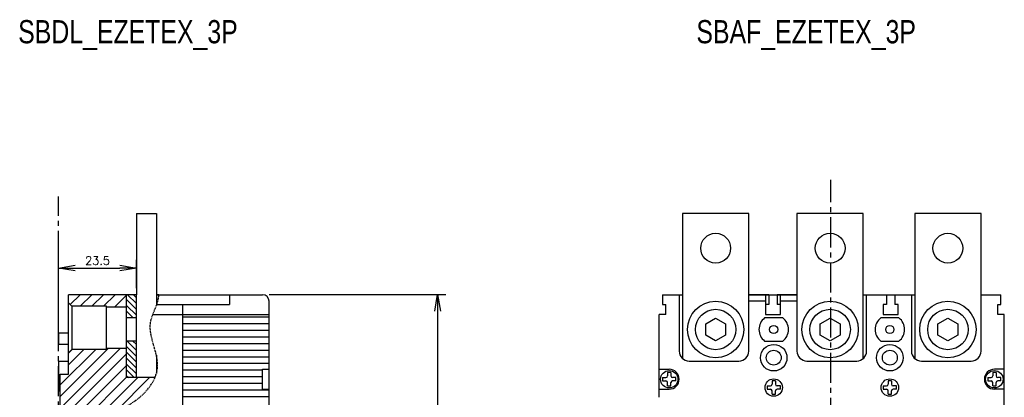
# Model space of a CAD drawing. Extents: x -741 to 1164, y -3289 to 616.
# Tile 8 of 65: x -277 to 20, y -3085 to -2972. Entities that reach past the tile are written whole.
import ezdxf

# ---------------------------------------------------------------- set-up
doc = ezdxf.new("R2010")
doc.units = 0
doc.header["$LTSCALE"] = 1.21
doc.header["$MEASUREMENT"] = 0
doc.linetypes.add('AXES2', pattern=[1.125, 0.75, -0.125, 0.125, -0.125])
doc.linetypes.add('CACHE', pattern=[0.375, 0.25, -0.125])
doc.layers.get('0').update_dxf_attribs({"linetype": 'CONTINUOUS'})
doc.layers.get('Defpoints').update_dxf_attribs({"linetype": 'CONTINUOUS'})
for name, color, linetype in [('AXE', 80, 'AXES2'), ('COTATION1', 50, 'CONTINUOUS'), ('HACHURES1', 130, 'CONTINUOUS'), ('POINTILLE_MOYEN', 141, 'CACHE')]:
    doc.layers.add(name, color=color, linetype=linetype)
doc.styles.add('ROMANS', font='romans.shx')
doc.styles.get("Standard").update_dxf_attribs({"font": 'txt', "width": 0.8})
doc.dimstyles.new('SC_DEFAUT', dxfattribs={"dimscale": 0, "dimtxt": 2.5, "dimasz": 5, "dimexe": 2.5, "dimexo": 2, "dimgap": 1, "dimtad": 1, "dimdec": 4, "dimzin": 12, "dimdsep": 46, "dimtxsty": 'ROMANS', "dimblk1": 'OPEN', "dimblk2": 'OPEN', "dimsah": 1, "dimcen": 0, "dimadec": 0, "dimazin": 0, "dimtfac": 1, "dimtdec": 4, "dimtofl": 0, "dimtmove": 0, "dimatfit": 3, "dimldrblk": 'OPEN', "dimfxl": 0, "dimtolj": 1, "dimtzin": 12, "dimarcsym": 0})

# ---------------------------------------------------------------- blocks, each defined once
blk = doc.blocks.new('_OPEN')
at = {"color": 0, "linetype": 'ByBlock'}
for p, q in [((-1, 0.167), (0, 0)), ((0, 0), (-1, -0.167)), ((0, 0), (-1, 0))]:
    blk.add_line(p, q, dxfattribs=at)
blk = doc.blocks.new('*D21')
at = {"layer": 'COTATION1', "color": 0, "lineweight": -2}
for p, q in [((-265.02, -3063.99), (-265.02, -3043.97)), ((-241.52, -3052.49), (-241.52, -3043.97)), ((-260.02, -3046.47), (-246.52, -3046.47))]:
    blk.add_line(p, q, dxfattribs=at)
at = {"layer": 'Defpoints', "color": 0}
for p in [(-241.52, -3046.47), (-241.52, -3054.49), (-265.02, -3065.99)]:
    blk.add_point(p, dxfattribs=at)
at = {"layer": 'COTATION1', "color": 0, "lineweight": -2, "xscale": 5, "yscale": 5, "zscale": 5, "rotation": 180}
blk.add_blockref('_OPEN', (-265.02, -3046.47), dxfattribs=at)
at = {"layer": 'COTATION1', "color": 0, "lineweight": -2, "xscale": 5, "yscale": 5, "zscale": 5}
blk.add_blockref('_OPEN', (-241.52, -3046.47), dxfattribs=at)
at = {"layer": 'COTATION1', "color": 0, "insert": (-253.27, -3044.22), "char_height": 2.5, "attachment_point": 5, "style": 'ROMANS'}
blk.add_mtext('\\A1;23.5', dxfattribs=at)
blk = doc.blocks.new('*D82')
at = {"layer": 'COTATION1', "color": 0, "lineweight": -2}
for p, q in [((-201.52, -3054.49), (-148.27, -3054.49)), ((-150.77, -3059.49), (-150.77, -3131.49)), ((-201.52, -3136.49), (-148.27, -3136.49))]:
    blk.add_line(p, q, dxfattribs=at)
at = {"layer": 'Defpoints', "color": 0}
for p in [(-203.52, -3054.49), (-203.52, -3136.49), (-150.77, -3136.49)]:
    blk.add_point(p, dxfattribs=at)
at = {"layer": 'COTATION1', "color": 0, "lineweight": -2, "xscale": 5, "yscale": 5, "zscale": 5}
for p, rotation in [((-150.77, -3054.49), 90), ((-150.77, -3136.49), 270)]:
    blk.add_blockref('_OPEN', p, dxfattribs=dict(at, rotation=rotation))
at = {"layer": 'COTATION1', "color": 0, "insert": (-153.02, -3095.49), "char_height": 2.5, "attachment_point": 5, "rotation": 90, "style": 'ROMANS'}
blk.add_mtext('\\A1;82', dxfattribs=at)

msp = doc.modelspace()

# ---------------------------------------------------------------- hatches: boundary and pattern name
at = {"layer": 'HACHURES1'}
h = msp.add_hatch(dxfattribs=at)
h.set_pattern_fill('ANSI31', color=256, scale=20, style=0)
h.set_pattern_definition([(45, (-115.764, -1437.4063), (-1.767767, 1.767767), [])])
h.paths.add_polyline_path([(-262.02235, -3054.49265), (-262.02235, -3056.99265), (-261.02235, -3057.99265), (-250.52235, -3057.99265), (-250.52235, -3058.26268), (-244.52235, -3058.26268), (-244.52235, -3054.49265)])
edge = h.paths.add_edge_path()
edge.add_line((-250.52235, -3070.99265), (-261.02235, -3070.99265))
edge.add_line((-261.02235, -3070.99265), (-262.02235, -3071.99265))
edge.add_line((-262.02235, -3071.99265), (-262.02235, -3078.49265))
edge.add_line((-262.02235, -3078.49265), (-264.52235, -3078.49265))
edge.add_line((-264.52235, -3078.49265), (-264.52235, -3096.16492))
edge.add_spline(control_points=[(-264.52235, -3096.16492), (-262.64075, -3096.07066), (-258.66084, -3094.4036), (-253.28771, -3091.71002), (-246.54705, -3089.29606), (-240.32994, -3085.99645), (-236.83341, -3081.55428), (-235.96101, -3079.49265)], knot_values=[0, 0, 0, 0, 5.65186607, 12.553560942, 18.184800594, 27.039077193, 33.68406296, 33.68406296, 33.68406296, 33.68406296], degree=3, periodic=0)
edge.add_line((-235.96101, -3079.49265), (-244.52235, -3079.49265))
edge.add_line((-244.52235, -3079.49265), (-244.52235, -3070.72262))
edge.add_line((-244.52235, -3070.72262), (-250.52235, -3070.72262))
edge.add_line((-250.52235, -3070.72262), (-250.52235, -3070.99265))
edge = h.paths.add_edge_path()
edge.add_line((-235.52235, -3057.49265), (-235.40942, -3057.49265))
edge.add_spline(control_points=[(-235.40942, -3057.49265), (-235.06499, -3056.51183), (-234.81051, -3055.51713), (-234.79832, -3054.49265)], knot_values=[56.26375763, 56.26375763, 56.26375763, 56.26375763, 59.337416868, 59.337416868, 59.337416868, 59.337416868], degree=3, periodic=0)
edge.add_line((-234.79832, -3054.49265), (-235.52235, -3054.49265))
edge.add_line((-235.52235, -3054.49265), (-235.52235, -3057.49265))
h = msp.add_hatch(dxfattribs=at)
h.set_pattern_fill('ANSI31', color=256, scale=10, angle=90, style=0)
h.set_pattern_definition([(135, (29.9624, -3341.0445), (-0.8838835, -0.8838835), [])])
h.paths.add_polyline_path([(-241.52235, -3054.49265), (-244.52235, -3054.49265), (-244.52235, -3061.49265), (-241.52235, -3061.49265)])
h.paths.add_polyline_path([(-241.52235, -3068.49265), (-244.52235, -3068.49265), (-244.52235, -3079.46465), (-244.49435, -3079.49265), (-241.52235, -3079.49265)])

# ---------------------------------------------------------------- linework, layer by layer
for p, q in [((-241.52235, -3029.99265), (-235.52235, -3029.99265)), ((-241.52235, -3029.99265), (-241.52235, -3054.49265)), ((-235.52235, -3029.99265), (-235.52235, -3057.8056)), ((-56.9505, -3029.99265), (-76.9505, -3029.99265)), ((-76.9505, -3029.99265), (-76.9505, -3073.70706)), ((-56.9505, -3071.49265), (-56.9505, -3029.99265)), ((-22.4505, -3029.99265), (-42.4505, -3029.99265)), ((-42.4505, -3029.99265), (-42.4505, -3071.49265)), ((-22.4505, -3073.70706), (-22.4505, -3029.99265)), ((13.0495, -3029.99265), (-6.9505, -3029.99265)), ((-6.9505, -3029.99265), (-6.9505, -3073.70706)), ((13.0495, -3071.49265), (13.0495, -3029.99265)), ((-262.02235, -3078.49265), (-262.02235, -3054.49265)), ((-235.52235, -3054.49265), (-203.52235, -3054.49265)), ((-213.52235, -3054.49265), (-213.52235, -3057.49265)), ((-201.52235, -3106.49265), (-201.52235, -3056.49265)), ((-82.9505, -3054.49265), (-82.9505, -3057.49265)), ((-82.9505, -3054.49265), (-76.9505, -3054.49265)), ((-77.9505, -3054.49265), (-77.9505, -3071.49265)), ((-50.9505, -3054.49265), (-56.9505, -3054.49265)), ((-56.9505, -3071.49265), (-56.9505, -3054.49265)), ((-56.9505, -3054.49265), (-42.4505, -3054.49265)), ((-51.9505, -3056.49265), (-56.9505, -3056.49265)), ((-51.9505, -3054.49265), (-51.9505, -3060.49265)), ((-50.9505, -3054.49265), (-50.9505, -3057.49265)), ((-50.9505, -3054.49265), (-50.9505, -3057.49265)), ((-42.4505, -3054.49265), (-48.4505, -3054.49265)), ((-48.4505, -3054.49265), (-48.4505, -3057.49265)), ((-48.4505, -3054.49265), (-48.4505, -3057.49265)), ((-47.4505, -3060.49265), (-47.4505, -3054.49265)), ((-42.4505, -3056.49265), (-47.4505, -3056.49265)), ((-42.4505, -3054.49265), (-42.4505, -3071.49265)), ((-22.4505, -3054.49265), (-6.9505, -3054.49265)), ((-21.4505, -3071.49265), (-21.4505, -3054.49265)), ((-15.4505, -3054.49265), (-15.4505, -3057.49265)), ((-12.9505, -3054.49265), (-12.9505, -3057.49265)), ((-7.9505, -3054.49265), (-7.9505, -3071.49265)), ((13.0495, -3071.49265), (13.0495, -3054.49265)), ((13.0495, -3054.49265), (19.0495, -3054.49265)), ((19.0495, -3057.49265), (19.0495, -3054.49265)), ((-235.40942, -3057.49265), (-213.52235, -3057.49265)), ((-227.52235, -3132.49265), (-227.52235, -3057.49265)), ((-82.9505, -3057.49265), (-81.9505, -3057.49265)), ((-81.9505, -3060.49265), (-81.9505, -3057.49265)), ((-50.9505, -3057.49265), (-51.9505, -3057.49265)), ((-51.9505, -3057.49265), (-51.9505, -3060.49265)), ((-50.9505, -3057.49265), (-51.9505, -3057.49265)), ((-47.4505, -3057.49265), (-48.4505, -3057.49265)), ((-47.4505, -3057.49265), (-48.4505, -3057.49265)), ((-47.4505, -3060.49265), (-47.4505, -3057.49265)), ((-15.4505, -3057.49265), (-16.4505, -3057.49265)), ((-16.4505, -3057.49265), (-16.4505, -3060.49265)), ((-11.9505, -3057.49265), (-12.9505, -3057.49265)), ((-11.9505, -3060.49265), (-11.9505, -3057.49265)), ((18.0495, -3057.49265), (19.0495, -3057.49265)), ((18.0495, -3060.49265), (18.0495, -3057.49265)), ((-236.59197, -3060.49265), (-201.52235, -3060.49265)), ((-201.52235, -3061.29265), (-227.52235, -3061.29265)), ((-83.9505, -3085.44205), (-83.9505, -3060.49265)), ((-81.9505, -3060.49265), (-83.9505, -3060.49265)), ((-69.9505, -3063.2606), (-66.9505, -3061.52855)), ((-66.9505, -3061.52855), (-63.9505, -3063.2606)), ((-46.7005, -3061.49265), (-52.2005, -3061.49265)), ((-46.7005, -3061.49265), (-52.2005, -3061.49265)), ((-51.9505, -3060.49265), (-47.4505, -3060.49265)), ((-51.9505, -3060.49265), (-47.4505, -3060.49265)), ((-35.4505, -3063.2606), (-32.4505, -3061.52855)), ((-32.4505, -3061.52855), (-29.4505, -3063.2606)), ((-11.7005, -3061.49265), (-17.2005, -3061.49265)), ((-16.4505, -3060.49265), (-11.9505, -3060.49265)), ((0.0495, -3063.2606), (3.0495, -3061.52855)), ((3.0495, -3061.52855), (6.0495, -3063.2606)), ((20.0495, -3060.49265), (18.0495, -3060.49265)), ((20.0495, -3212.49265), (20.0495, -3060.49265)), ((-201.52235, -3063.29265), (-227.52235, -3063.29265)), ((-201.52235, -3065.29265), (-227.52235, -3065.29265)), ((-69.9505, -3066.7247), (-69.9505, -3063.2606)), ((-63.9505, -3063.2606), (-63.9505, -3066.7247)), ((-35.4505, -3066.7247), (-35.4505, -3063.2606)), ((-29.4505, -3063.2606), (-29.4505, -3066.7247)), ((0.0495, -3066.7247), (0.0495, -3063.2606)), ((6.0495, -3063.2606), (6.0495, -3066.7247)), ((-265.02235, -3065.99265), (-262.02235, -3065.99265)), ((-265.02235, -3065.99265), (-265.02235, -3069.49265)), ((-201.52235, -3067.29265), (-227.52235, -3067.29265)), ((-66.9505, -3068.45675), (-69.9505, -3066.7247)), ((-63.9505, -3066.7247), (-66.9505, -3068.45675)), ((-52.2005, -3068.49265), (-46.7005, -3068.49265)), ((-52.2005, -3068.49265), (-46.7005, -3068.49265)), ((-32.4505, -3068.45675), (-35.4505, -3066.7247)), ((-29.4505, -3066.7247), (-32.4505, -3068.45675)), ((-17.2005, -3068.49265), (-11.7005, -3068.49265)), ((3.0495, -3068.45675), (0.0495, -3066.7247)), ((6.0495, -3066.7247), (3.0495, -3068.45675)), ((-262.02235, -3069.49265), (-265.02235, -3069.49265)), ((-201.52235, -3069.29265), (-227.52235, -3069.29265)), ((-201.52235, -3071.29265), (-227.52235, -3071.29265)), ((-265.02235, -3074.49265), (-262.02235, -3074.49265)), ((-265.02235, -3074.49265), (-265.02235, -3083.49265)), ((-235.52235, -3072.77088), (-235.52235, -3078.25989)), ((-201.52235, -3073.29265), (-227.52235, -3073.29265)), ((-74.9505, -3074.49265), (-59.9505, -3074.49265)), ((-74.9505, -3074.49265), (-59.9505, -3074.49265)), ((-39.4505, -3074.49265), (-24.4505, -3074.49265)), ((-39.4505, -3074.49265), (-24.4505, -3074.49265)), ((-4.9505, -3074.49265), (10.0495, -3074.49265)), ((-4.9505, -3074.49265), (10.0495, -3074.49265)), ((-201.52235, -3075.29265), (-227.52235, -3075.29265)), ((-203.52235, -3077.29265), (-227.52235, -3077.29265)), ((-203.52235, -3082.99265), (-203.52235, -3076.99265)), ((-203.52235, -3076.99265), (-201.52235, -3076.99265)), ((-83.9105, -3076.99265), (-80.9505, -3076.99265)), ((20.0095, -3076.99265), (17.0495, -3076.99265)), ((-264.52235, -3132.49265), (-264.52235, -3078.49265)), ((-264.52235, -3078.49265), (-262.02235, -3078.49265)), ((-203.52235, -3079.29265), (-227.52235, -3079.29265)), ((-82.9505, -3079.49265), (-82.9505, -3080.49265)), ((-82.9505, -3079.49265), (-81.9505, -3079.49265)), ((-81.4505, -3077.99265), (-81.4505, -3078.99265)), ((-80.4505, -3077.99265), (-81.4505, -3077.99265)), ((-80.4505, -3077.99265), (-80.4505, -3078.99265)), ((-78.9505, -3079.49265), (-79.9505, -3079.49265)), ((-78.9505, -3080.49265), (-78.9505, -3079.49265)), ((15.0495, -3079.49265), (15.0495, -3080.49265)), ((15.0495, -3079.49265), (16.0495, -3079.49265)), ((17.5495, -3077.99265), (16.5495, -3077.99265)), ((16.5495, -3077.99265), (16.5495, -3078.99265)), ((17.5495, -3077.99265), (17.5495, -3078.99265)), ((19.0495, -3079.49265), (18.0495, -3079.49265)), ((19.0495, -3080.49265), (19.0495, -3079.49265)), ((-203.52235, -3081.29265), (-227.52235, -3081.29265)), ((-201.52235, -3083.29265), (-227.52235, -3083.29265)), ((-203.52235, -3082.99265), (-201.52235, -3082.99265)), ((-83.9105, -3082.99265), (-80.9505, -3082.99265)), ((-82.9505, -3080.49265), (-81.9505, -3080.49265)), ((-81.4505, -3081.99265), (-81.4505, -3080.99265)), ((-81.4505, -3081.99265), (-80.4505, -3081.99265)), ((-80.4505, -3081.99265), (-80.4505, -3080.99265)), ((-78.9505, -3080.49265), (-79.9505, -3080.49265)), ((-51.4505, -3081.99265), (-51.4505, -3082.99265)), ((-51.4505, -3081.99265), (-50.4505, -3081.99265)), ((-51.4505, -3082.99265), (-50.4505, -3082.99265)), ((-49.9505, -3080.49265), (-49.9505, -3081.49265)), ((-48.9505, -3080.49265), (-49.9505, -3080.49265)), ((-48.9505, -3080.49265), (-48.9505, -3081.49265)), ((-47.4505, -3081.99265), (-48.4505, -3081.99265)), ((-47.4505, -3082.99265), (-48.4505, -3082.99265)), ((-47.4505, -3082.99265), (-47.4505, -3081.99265)), ((-16.4505, -3081.99265), (-15.4505, -3081.99265)), ((-16.4505, -3081.99265), (-16.4505, -3082.99265)), ((-16.4505, -3082.99265), (-15.4505, -3082.99265)), ((-13.9505, -3080.49265), (-14.9505, -3080.49265)), ((-14.9505, -3080.49265), (-14.9505, -3081.49265)), ((-13.9505, -3080.49265), (-13.9505, -3081.49265)), ((-12.4505, -3081.99265), (-13.4505, -3081.99265)), ((-12.4505, -3082.99265), (-13.4505, -3082.99265)), ((-12.4505, -3082.99265), (-12.4505, -3081.99265)), ((15.0495, -3080.49265), (16.0495, -3080.49265)), ((16.5495, -3081.99265), (16.5495, -3080.99265)), ((16.5495, -3081.99265), (17.5495, -3081.99265)), ((20.0095, -3082.99265), (17.0495, -3082.99265)), ((17.5495, -3081.99265), (17.5495, -3080.99265)), ((19.0495, -3080.49265), (18.0495, -3080.49265)), ((-265.02235, -3083.49265), (-264.52235, -3083.49265)), ((-201.52235, -3085.29265), (-227.52235, -3085.29265)), ((-49.9505, -3084.49265), (-49.9505, -3083.49265)), ((-49.9505, -3084.49265), (-48.9505, -3084.49265)), ((-48.9505, -3084.49265), (-48.9505, -3083.49265)), ((-14.9505, -3084.49265), (-14.9505, -3083.49265)), ((-14.9505, -3084.49265), (-13.9505, -3084.49265)), ((-13.9505, -3084.49265), (-13.9505, -3083.49265))]:
    msp.add_line(p, q)
at = {"color": 7, "linetype": 'Continuous'}
for p, q in [((-262.02235, -3078.49265), (-262.02235, -3054.49265)), ((-241.52235, -3054.49265), (-262.02235, -3054.49265)), ((-244.52235, -3079.49265), (-244.52235, -3054.49265)), ((-241.52235, -3079.49265), (-241.52235, -3054.49265)), ((-234.79832, -3054.49265), (-235.52235, -3054.49265)), ((-262.02235, -3056.99265), (-261.02235, -3057.99265)), ((-261.02235, -3057.99265), (-261.02235, -3070.99265)), ((-250.52235, -3057.99265), (-261.02235, -3057.99265)), ((-250.52235, -3070.99265), (-250.52235, -3057.99265)), ((-244.52235, -3058.26268), (-250.52235, -3058.26268)), ((-235.40942, -3057.49265), (-235.52235, -3057.49265)), ((-241.52235, -3061.49265), (-244.52235, -3061.49265)), ((-265.02235, -3065.99265), (-262.02235, -3065.99265)), ((-265.02235, -3065.99265), (-265.02235, -3069.49265)), ((-241.52235, -3068.49265), (-244.52235, -3068.49265)), ((-262.02235, -3071.99265), (-261.02235, -3070.99265)), ((-250.52235, -3070.99265), (-261.02235, -3070.99265)), ((-244.52235, -3070.72262), (-250.52235, -3070.72262)), ((-265.02235, -3074.49265), (-265.02235, -3083.49265)), ((-264.52235, -3078.49265), (-262.02235, -3078.49265)), ((-264.52235, -3096.16492), (-264.52235, -3078.49265)), ((-235.96101, -3079.49265), (-244.52235, -3079.49265)), ((-265.02235, -3083.49265), (-264.52235, -3083.49265))]:
    msp.add_line(p, q, dxfattribs=at)
at = {"color": 2, "linetype": 'Continuous'}
msp.add_line((-244.52235, -3079.46465), (-244.49435, -3079.49265), dxfattribs=at)
for centre, radius in [((-66.9505, -3040.49265), 4.5), ((-32.4505, -3040.49265), 4.5), ((3.0495, -3040.49265), 4.5), ((-66.9505, -3064.99265), 8.5), ((-32.4505, -3064.99265), 8.5), ((3.0495, -3064.99265), 8.5), ((-66.9505, -3064.99265), 6.1), ((-32.4505, -3064.99265), 6.1), ((3.0495, -3064.99265), 6.1), ((-49.4505, -3064.99265), 1.25), ((-49.4505, -3064.99265), 1.25), ((-14.4505, -3064.99265), 1.25), ((-49.4505, -3073.49265), 4), ((-49.4505, -3073.49265), 2.25), ((-49.4505, -3073.49265), 2.25), ((-14.4505, -3073.49265), 4), ((-14.4505, -3073.49265), 2.25), ((-80.9505, -3079.99265), 2.625), ((17.0495, -3079.99265), 2.625), ((-49.4505, -3082.49265), 2.625), ((-14.4505, -3082.49265), 2.625)]:
    msp.add_circle(centre, radius)
for centre, radius, start, end in [((-203.52235, -3056.49265), 2, 0, 90), ((-49.4505, -3064.99265), 4.45112, 128.1572266, 231.8427734), ((-49.4505, -3064.99265), 4.45112, 128.1572266, 231.8427734), ((-49.4505, -3064.99265), 4.45112, 308.1572266, 51.8427734), ((-49.4505, -3064.99265), 4.45112, 308.1572266, 51.8427734), ((-14.4505, -3064.99265), 4.45112, 128.1572266, 231.8427734), ((-14.4505, -3064.99265), 4.45112, 308.1572266, 51.8427734), ((-74.9505, -3071.49265), 3, 180, 270), ((-59.9505, -3071.49265), 3, 270, 0), ((-59.9505, -3071.49265), 3, 270, 0), ((-39.4505, -3071.49265), 3, 180, 270), ((-39.4505, -3071.49265), 3, 180, 270), ((-24.4505, -3071.49265), 3, 270, 0), ((-4.9505, -3071.49265), 3, 180, 270), ((10.0495, -3071.49265), 3, 270, 0), ((10.0495, -3071.49265), 3, 270, 0), ((-80.9505, -3079.99265), 3, 270, 90), ((17.0495, -3079.99265), 3, 90, 270), ((-81.9505, -3078.99265), 0.5, 270, 0), ((-79.9505, -3078.99265), 0.5, 180, 270), ((16.0495, -3078.99265), 0.5, 270, 0), ((18.0495, -3078.99265), 0.5, 180, 270), ((-81.9505, -3080.99265), 0.5, 0, 90), ((-79.9505, -3080.99265), 0.5, 90, 180), ((-50.4505, -3081.49265), 0.5, 270, 0), ((-50.4505, -3083.49265), 0.5, 0, 90), ((-48.4505, -3081.49265), 0.5, 180, 270), ((-48.4505, -3083.49265), 0.5, 90, 180), ((-15.4505, -3081.49265), 0.5, 270, 0), ((-15.4505, -3083.49265), 0.5, 0, 90), ((-13.4505, -3081.49265), 0.5, 180, 270), ((-13.4505, -3083.49265), 0.5, 90, 180), ((16.0495, -3080.99265), 0.5, 0, 90), ((18.0495, -3080.99265), 0.5, 90, 180)]:
    msp.add_arc(centre, radius, start, end)
at = {"layer": 'AXE', "ltscale": 10}
for p, q in [((-32.2005, -3258.0203), (-32.2005, -3019.84148)), ((-265.02235, -3248.49372), (-265.02235, -3024.88448))]:
    msp.add_line(p, q, dxfattribs=at)
at = {"layer": 'POINTILLE_MOYEN', "start_tangent": (0.998747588, 0.05003254), "end_tangent": (0.011894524, 0.999929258)}
msp.add_spline([(-264.52235, -3096.16492), (-259.11194, -3094.53057), (-252.83746, -3091.65582), (-247.60872, -3089.56508), (-240.02706, -3084.99161), (-235.19047, -3076.49801), (-237.28197, -3062.90825), (-234.79832, -3054.49265)], degree=3, dxfattribs=at)

# ---------------------------------------------------------------- texts
at = {"char_height": 7, "width": 122.1555, "attachment_point": 1}
for s, insert in [('SBDL_EZETEX_3P', (-277.17926, -2971.69952)), ('SBAF_EZETEX_3P', (-72.75785, -2971.69952))]:
    msp.add_mtext(s, dxfattribs=dict(at, insert=insert))

# ---------------------------------------------------------------- dimensions: what is measured, and where the dimension line sits
at = {"layer": 'COTATION1'}
dim = msp.add_linear_dim(base=(-241.52235, -3046.46598), p1=(-265.02235, -3065.99265), p2=(-241.52235, -3054.49265), dimstyle='SC_DEFAUT', override={"dimscale": 1, "dimdec": 1}, dxfattribs=at)
dim.commit()
dim.dimension.update_dxf_attribs({"geometry": '*D21', "text_midpoint": (-253.27235, -3044.21598)})
dim = msp.add_linear_dim(base=(-150.76516, -3136.49265), p1=(-203.52235, -3054.49265), p2=(-203.52235, -3136.49265), angle=90, dimstyle='SC_DEFAUT', override={"dimscale": 1, "dimdec": 1}, dxfattribs=at)
dim.commit()
dim.dimension.update_dxf_attribs({"geometry": '*D82', "text_midpoint": (-153.01516, -3095.49265)})

doc.saveas('drawing.dxf')
